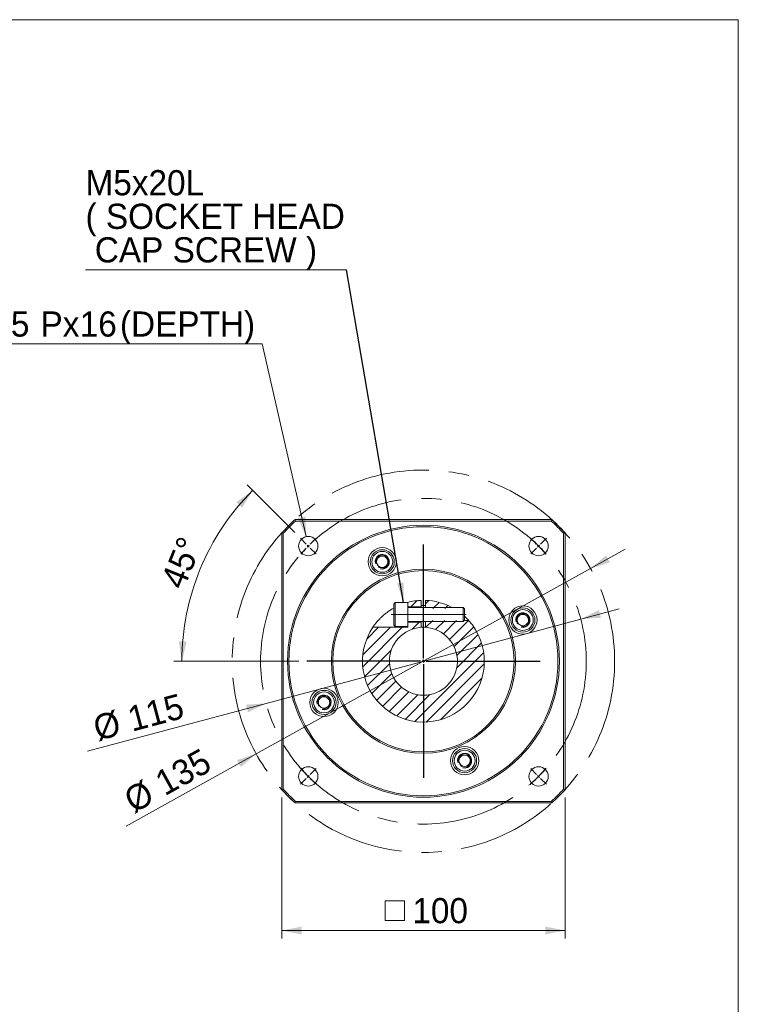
# Model space of a CAD drawing. Header units: millimetres. Extents: x 28 to 804, y 28 to 560.
# Tile 4 of 4: x 550 to 804, y 212 to 560. Entities that reach past the tile are written whole.
import ezdxf

# ---------------------------------------------------------------- set-up
doc = ezdxf.new("R2010")
doc.units = ezdxf.units.MM
doc.header["$LTSCALE"] = 2.8
doc.header["$PDSIZE"] = -1
doc.linetypes.add('CENTERX2', pattern=[20.32, 12.7, -2.54, 2.54, -2.54])
doc.layers.add('註解框', color=7, linetype='Continuous')
doc.styles.add('SLDTEXTSTYLE0', font='ARIAL.TTF', dxfattribs={"width": 0.948})
doc.styles.get("Standard").update_dxf_attribs({"font": 'ARIAL.TTF'})
doc.dimstyles.new('SLDDIMSTYLE0', dxfattribs={"dimtxt": 8.629551, "dimasz": 7, "dimexe": 0, "dimexo": 0.0625, "dimgap": 2.157388, "dimtad": 1, "dimdec": 4, "dimrnd": 1e-09, "dimzin": 12, "dimdsep": 46, "dimtxsty": 'SLDTEXTSTYLE0', "dimsah": 1, "dimcen": 0.09, "dimadec": 0, "dimazin": 0, "dimtfac": 1, "dimtdec": 4, "dimtmove": 0, "dimatfit": 3, "dimfxl": 0, "dimtolj": 1, "dimtzin": 12, "dimarcsym": 0})
doc.dimstyles.new('SLDDIMSTYLE1', dxfattribs={"dimtxt": 8.629551, "dimasz": 7, "dimexe": 0, "dimexo": 0.0625, "dimgap": 2.157388, "dimtad": 1, "dimdec": 4, "dimrnd": 1e-09, "dimzin": 12, "dimdsep": 46, "dimtxsty": 'SLDTEXTSTYLE0', "dimsah": 1, "dimcen": 0.09, "dimadec": 0, "dimazin": 0, "dimtfac": 1, "dimtdec": 4, "dimtofl": 0, "dimtmove": 0, "dimatfit": 3, "dimfxl": 0, "dimtolj": 1, "dimtzin": 12, "dimarcsym": 0})
doc.dimstyles.new('SLDDIMSTYLE3', dxfattribs={"dimtxt": 8.629551, "dimasz": 7, "dimexe": 0, "dimexo": 0.0625, "dimgap": 2.157388, "dimtad": 0, "dimtih": 1, "dimtoh": 1, "dimdec": 0, "dimrnd": 1e-09, "dimzin": 12, "dimdsep": 46, "dimtxsty": 'SLDTEXTSTYLE0', "dimsah": 1, "dimcen": 0.09, "dimadec": 0, "dimazin": 0, "dimtfac": 1, "dimtdec": 4, "dimtofl": 0, "dimtmove": 0, "dimatfit": 3, "dimfxl": 0, "dimtolj": 1, "dimtzin": 12, "dimarcsym": 0})
doc.dimstyles.new('SLDDIMSTYLE8', dxfattribs={"dimtxt": 0, "dimasz": 7, "dimexe": 0, "dimexo": 0.0625, "dimgap": 0, "dimtad": 0, "dimtih": 1, "dimtoh": 1, "dimdec": 0, "dimrnd": 1e-09, "dimzin": 0, "dimdsep": 46, "dimtxsty": 'Standard', "dimsah": 1, "dimcen": 0.09, "dimadec": 0, "dimazin": 0, "dimtfac": 7, "dimtdec": 0, "dimtofl": 0, "dimtmove": 0, "dimatfit": 3, "dimfxl": 0, "dimtolj": 1, "dimtzin": 0, "dimarcsym": 0})
doc.dimstyles.new('SLDDIMSTYLE9', dxfattribs={"dimtxt": 8.629551, "dimasz": 7, "dimexe": 0, "dimexo": 0.0625, "dimgap": 2.157388, "dimtad": 1, "dimdec": 4, "dimlfac": 2.8, "dimzin": 12, "dimdsep": 46, "dimtxsty": 'SLDTEXTSTYLE0', "dimsah": 1, "dimcen": 0.09, "dimadec": 4, "dimazin": 0, "dimtfac": 1, "dimtdec": 4, "dimtofl": 0, "dimtmove": 0, "dimatfit": 3, "dimfxl": 0, "dimtolj": 1, "dimtzin": 12, "dimarcsym": 0})

# ---------------------------------------------------------------- blocks, each defined once
blk = doc.blocks.new('*D32')
at = {"color": 7, "linetype": 'Continuous', "lineweight": 0}
for p, q in [((747.97, 348.4), (761.49, 352.02)), ((636.89, 318.63), (747.97, 348.4)), ((636.89, 318.63), (573.76, 301.72))]:
    blk.add_line(p, q, dxfattribs=at)
for points in [[(747.97, 348.4), (755.09, 348.86), (754.37, 351.56)], [(636.89, 318.63), (629.76, 318.17), (630.49, 315.47)]]:
    blk.add_solid(points, dxfattribs=at)
at = {"color": 7, "linetype": 'Continuous', "lineweight": 0, "char_height": 8.89, "attachment_point": 1, "rotation": 15, "style": 'SLDTEXTSTYLE0'}
for s, insert in [('115', (587.25, 317.18)), ('%%c', (575.09, 313.93))]:
    blk.add_mtext(s, dxfattribs=dict(at, insert=insert))
blk = doc.blocks.new('*D33')
at = {"color": 7, "linetype": 'Continuous', "lineweight": 0}
for p, q in [((751.46, 366.25), (763.71, 373.03)), ((633.39, 300.79), (751.46, 366.25)), ((633.39, 300.79), (587.44, 275.31))]:
    blk.add_line(p, q, dxfattribs=at)
for points in [[(751.46, 366.25), (758.26, 368.41), (756.91, 370.86)], [(633.39, 300.79), (626.59, 298.62), (627.95, 296.17)]]:
    blk.add_solid(points, dxfattribs=at)
at = {"color": 7, "linetype": 'Continuous', "lineweight": 0, "char_height": 8.89, "attachment_point": 1, "rotation": 29.0046, "style": 'SLDTEXTSTYLE0'}
for s, insert in [('135', (596.79, 293.58)), ('%%c', (585.78, 287.47))]:
    blk.add_mtext(s, dxfattribs=dict(at, insert=insert))
blk = doc.blocks.new('SW_SYMBOL_MOD_BOX')
at = {"color": 0, "linetype": 'Continuous', "lineweight": 0}
for p, q in [((560, 560), (560, 2240)), ((560, 2240), (2240, 2240)), ((2240, 2240), (2240, 560)), ((560, 560), (2240, 560))]:
    blk.add_line(p, q, dxfattribs=at)
blk = doc.blocks.new('*D34')
at = {"color": 7, "linetype": 'Continuous', "lineweight": 0}
for p, q in [((642.43, 285.37), (642.43, 235.65)), ((742.43, 285.37), (742.43, 235.65)), ((642.43, 238.45), (742.43, 238.45))]:
    blk.add_line(p, q, dxfattribs=at)
for points in [[(642.43, 238.45), (649.43, 237.05), (649.43, 239.85)], [(742.43, 238.45), (735.43, 239.85), (735.43, 237.05)]]:
    blk.add_solid(points, dxfattribs=at)
at = {"color": 7, "linetype": 'Continuous', "lineweight": 0, "xscale": 0.004092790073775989, "yscale": 0.004092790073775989, "zscale": 0.004092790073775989, "rotation": 360.0000000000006}
blk.add_blockref('SW_SYMBOL_MOD_BOX', (676.59, 239.73), dxfattribs=at)
at = {"color": 7, "linetype": 'Continuous', "lineweight": 0, "insert": (688.51, 249.91), "char_height": 8.89, "attachment_point": 1, "style": 'SLDTEXTSTYLE0'}
blk.add_mtext('100', dxfattribs=at)
blk = doc.blocks.new('*D36')
at = {"color": 7, "linetype": 'Continuous', "lineweight": 0}
for p, q in [((635.43, 445.55), (486.82, 445.55)), ((651.01, 377.49), (635.43, 445.55))]:
    blk.add_line(p, q, dxfattribs=at)
blk.add_solid([(651.01, 377.49), (650.81, 384.62), (648.08, 384)], dxfattribs=at)
at = {"color": 7, "linetype": 'Continuous', "lineweight": 0, "char_height": 8.89, "attachment_point": 1, "style": 'SLDTEXTSTYLE0'}
for s, insert in [('4', (490.52, 457.01)), ('M8x1.25', (508.16, 457.01)), ('Px', (557.23, 457.01)), ('16', (571.05, 457.01)), ('(DEPTH)', (585.27, 457.01)), (' - ', (497.62, 457.01))]:
    blk.add_mtext(s, dxfattribs=dict(at, insert=insert))
blk = doc.blocks.new('*D37')
at = {"color": 7, "linetype": 'Continuous', "lineweight": 0}
for p, q in [((647.03, 378.91), (630.15, 395.79)), ((648.47, 333.52), (604.35, 333.52))]:
    blk.add_line(p, q, dxfattribs=at)
blk.add_arc((692.43, 333.52), 85.28, 135, 180, dxfattribs=at)
for points in [[(632.13, 393.82), (626.36, 389.62), (628.42, 387.72)], [(607.15, 333.52), (608.84, 340.45), (606.04, 340.57)]]:
    blk.add_solid(points, dxfattribs=at)
at = {"color": 7, "linetype": 'Continuous', "lineweight": 0, "insert": (599.46, 361.73), "char_height": 8.89, "attachment_point": 1, "rotation": 67.8294, "style": 'SLDTEXTSTYLE0'}
blk.add_mtext('45°', dxfattribs=at)
blk = doc.blocks.new('SW_NOTE_4')
at = {"color": 0, "linetype": 'Continuous', "lineweight": 0}
for p, q in [((-92.19, 0), (0, 0)), ((0, 0), (-92.19, 0)), ((-92.19, 0), (0, 0)), ((0, 0), (-92.19, 0)), ((-92.19, 0), (0, 0)), ((0, 0), (-92.19, 0))]:
    blk.add_line(p, q, dxfattribs=at)
at = {"color": 0, "linetype": 'Continuous', "lineweight": 0, "char_height": 8.89, "attachment_point": 1, "style": 'SLDTEXTSTYLE0'}
for s, insert in [('M5x20L', (-92.19, 35.17)), ('( SOCKET HEAD', (-92.19, 23.32)), (' CAP SCREW )', (-92.19, 11.47))]:
    blk.add_mtext(s, dxfattribs=dict(at, insert=insert))
blk = doc.blocks.new('SW_CENTERMARKSYMBOL_1')
at = {"layer": '註解框', "color": 0}
for p, q in [((-0.71, 0.71), (-2.76, 2.76)), ((0, 0), (-0.35, 0.35)), ((0, 0), (0.35, -0.35)), ((40.66, -39.66), (40.66, 0.5)), ((81.32, 0), (80.96, -0.35)), ((81.32, 0), (81.67, 0.35)), ((82.02, 0.71), (84.07, 2.76)), ((0.71, -0.71), (2.76, -2.76)), ((80.61, -0.71), (78.56, -2.76)), ((39.66, -40.66), (-0.5, -40.66)), ((40.66, -40.66), (40.16, -40.66)), ((40.66, -40.66), (40.66, -40.16)), ((40.66, -40.66), (40.66, -41.16)), ((40.66, -40.66), (41.16, -40.66)), ((40.66, -41.66), (40.66, -81.82)), ((41.66, -40.66), (81.82, -40.66)), ((0.71, -80.61), (2.76, -78.56)), ((80.61, -80.61), (78.56, -78.56)), ((-0.71, -82.02), (-2.76, -84.07)), ((0, -81.32), (-0.35, -81.67)), ((0, -81.32), (0.35, -80.96)), ((81.32, -81.32), (80.96, -80.96)), ((81.32, -81.32), (81.67, -81.67)), ((82.02, -82.02), (84.07, -84.07))]:
    blk.add_line(p, q, dxfattribs=at)
for start, end in [(134.5018, 135), (131.1139, 134.0036), (45.9964, 48.8861), (45, 45.4982), (44.5018, 45), (135.9964, 138.8861), (135, 135.4982), (41.1139, 44.0036), (221.1139, 224.0036), (315.9964, 318.8861), (224.5018, 225), (225, 225.4982), (225.9964, 228.8861), (311.1139, 314.0036), (314.5018, 315), (315, 315.4982)]:
    blk.add_arc((40.66, -40.66), 57.5, start, end, dxfattribs=at)

msp = doc.modelspace()

# ---------------------------------------------------------------- hatches: boundary and pattern name
at = {"linetype": 'Continuous', "lineweight": 0}
h = msp.add_hatch(dxfattribs=at)
h.set_pattern_fill('ANSI31', scale=0.93333, style=0)
edge = h.paths.add_edge_path(flags=0)
edge.add_line((686.928125, 354.300269), (686.928125, 352.765659))
edge.add_line((686.928125, 352.765659), (691.678125, 352.765659))
edge.add_line((691.678125, 352.765659), (691.678125, 355.002574))
edge.add_arc((692.428125, 333.515659), 21.5, 91.99909556, 104.82182106)
h = msp.add_hatch(dxfattribs=at)
h.set_pattern_fill('ANSI31', scale=0.93333, style=0)
edge = h.paths.add_edge_path(flags=0)
edge.add_line((693.178125, 355.002574), (693.178125, 352.115659))
edge.add_line((693.178125, 352.115659), (703.211909, 352.115659))
edge.add_arc((692.428125, 333.515659), 21.5, 59.89598545, 88.00090444)
h = msp.add_hatch(dxfattribs=at)
h.set_pattern_fill('ANSI31', scale=0.93333, style=0)
edge = h.paths.add_edge_path(flags=0)
edge.add_line((686.928125, 345.515659), (674.588562, 345.515659))
edge.add_arc((692.428125, 333.515659), 21.5, 146.07276842, 402.04911839)
edge.add_line((708.393399, 347.915659), (693.178125, 347.915659))
edge.add_line((693.178125, 347.915659), (693.178125, 345.492199))
edge.add_arc((692.428125, 333.515659), 12, -266.4166783, 86.4166783, ccw=False)
edge.add_line((691.678125, 345.492199), (691.678125, 347.265659))
edge.add_line((691.678125, 347.265659), (686.928125, 347.265659))
edge.add_line((686.928125, 347.265659), (686.928125, 345.515659))

# ---------------------------------------------------------------- linework, layer by layer
at = {"color": 7, "linetype": 'Continuous', "lineweight": 0}
for p, q in [((28, 560), (803.6, 560)), ((803.6, 560), (803.6, 28))]:
    msp.add_line(p, q, dxfattribs=at)
at = {"color": 7, "linetype": 'Continuous', "lineweight": 15}
for p, q in [((647.082233, 383.51566), (737.774016, 383.51566)), ((737.580644, 383.015659), (647.275606, 383.015659)), ((642.428124, 288.169768), (642.428124, 378.86155)), ((642.928125, 378.668178), (642.928125, 288.36314)), ((741.928124, 288.36314), (741.928124, 378.668178)), ((742.428125, 378.86155), (742.428125, 288.169768)), ((676.709948, 370.610509), (675.576888, 368.598171)), ((675.576888, 368.598171), (676.753094, 366.610743)), ((679.019215, 370.63542), (676.709948, 370.610509)), ((680.195421, 368.647993), (679.019215, 370.63542)), ((679.06236, 366.635654), (680.195421, 368.647993)), ((676.753094, 366.610743), (679.06236, 366.635654)), ((691.678125, 352.765659), (691.678125, 355.002573)), ((693.178125, 355.002573), (693.178125, 352.515658)), ((682.494792, 354.265658), (681.928125, 353.698993)), ((681.928125, 346.332326), (681.928125, 353.698993)), ((686.928125, 354.265658), (682.494792, 354.265658)), ((682.494792, 345.765659), (682.494792, 354.265658)), ((686.928125, 354.300268), (686.813179, 354.265658)), ((686.928125, 354.300268), (686.928125, 354.265658)), ((686.928125, 345.765659), (686.928125, 354.265658)), ((686.928125, 352.765659), (691.678125, 352.765659)), ((706.436657, 352.515658), (686.928125, 352.515658)), ((691.678125, 352.515658), (691.678125, 352.765659)), ((706.928124, 352.02419), (706.436657, 352.515658)), ((706.436657, 347.515659), (706.436657, 352.515658)), ((706.928124, 348.007127), (706.928124, 352.02419)), ((706.436657, 347.515659), (706.928124, 348.007127)), ((708.3934, 347.915659), (706.836656, 347.915659)), ((727.510636, 350.366896), (725.523209, 349.19069)), ((725.523209, 349.19069), (725.54812, 346.881423)), ((729.522975, 349.233836), (727.510636, 350.366896)), ((729.547886, 346.924569), (729.522975, 349.233836)), ((686.928125, 345.515659), (674.588563, 345.515659)), ((681.928125, 346.332326), (682.494792, 345.765659)), ((682.494792, 345.765659), (686.928125, 345.765659)), ((686.928125, 347.515659), (706.436657, 347.515659)), ((691.678125, 347.265659), (686.928125, 347.265659)), ((686.928125, 345.765659), (686.928125, 345.515659)), ((691.678125, 347.265659), (691.678125, 347.515659)), ((691.678125, 345.492198), (691.678125, 347.265659)), ((693.178125, 347.515659), (693.178125, 345.492198)), ((725.54812, 346.881423), (727.560458, 345.748363)), ((727.560458, 345.748363), (729.547886, 346.924569)), ((657.295791, 321.282955), (655.308364, 320.106749)), ((655.308364, 320.106749), (655.333275, 317.797482)), ((659.30813, 320.149895), (657.295791, 321.282955)), ((659.333041, 317.840628), (659.30813, 320.149895)), ((655.333275, 317.797482), (657.345613, 316.664422)), ((657.345613, 316.664422), (659.333041, 317.840628)), ((705.793889, 300.395664), (704.660829, 298.383325)), ((708.103155, 300.420575), (705.793889, 300.395664)), ((709.279362, 298.433147), (708.103155, 300.420575)), ((704.660829, 298.383325), (705.837034, 296.395898)), ((705.837034, 296.395898), (708.146302, 296.420809)), ((708.146302, 296.420809), (709.279362, 298.433147)), ((737.774016, 283.515658), (647.082233, 283.515658)), ((647.275606, 284.015659), (737.580644, 284.015659))]:
    msp.add_line(p, q, dxfattribs=at)
at = {"color": 7, "linetype": 'CENTERX2', "lineweight": 0}
for radius in [67.5, 57.5]:
    msp.add_circle((692.428125, 333.515659), radius, dxfattribs=at)
at = {"color": 7, "linetype": 'Continuous', "lineweight": 15}
for centre, radius in [((692.428125, 333.515659), 48), ((692.428125, 333.515659), 47.5), ((651.769485, 374.174299), 3.4), ((733.086765, 374.174299), 3.4), ((677.886154, 368.623081), 5), ((677.886154, 368.623081), 4.25), ((677.886154, 368.623081), 3.683333), ((692.428125, 333.515659), 32.5), ((692.428125, 333.515659), 32), ((727.535547, 348.057629), 5), ((727.535547, 348.057629), 4.25), ((727.535547, 348.057629), 3.683333), ((657.320702, 318.973689), 5), ((657.320702, 318.973689), 4.25), ((657.320702, 318.973689), 3.683333), ((706.970095, 298.408237), 5), ((706.970095, 298.408237), 4.25), ((706.970095, 298.408237), 3.683333), ((651.769485, 292.857019), 3.4), ((733.086765, 292.857019), 3.4)]:
    msp.add_circle(centre, radius, dxfattribs=at)
for centre, radius, start, end in [((692.428125, 333.515659), 67.5, 132.2054464, 137.7945536), ((692.428125, 333.515659), 67, 132.37019836, 137.62980164), ((692.428125, 333.515659), 67, 42.37019836, 47.62980164), ((692.428125, 333.515659), 67.5, 42.2054464, 47.7945536), ((677.886154, 368.623081), 2, 150.6180274, 210.6180274), ((677.886154, 368.623081), 2, 90.6180274, 150.6180274), ((677.886154, 368.623081), 2, 30.6180274, 90.6180274), ((677.886154, 368.623081), 2, 330.6180274, 30.6180274), ((677.886154, 368.623081), 2, 210.6180274, 270.6180274), ((677.886154, 368.623081), 2, 270.6180274, 330.6180274), ((692.428125, 333.515659), 21.5, 91.99909556, 104.82182106), ((692.428125, 333.515659), 21.5, 62.09452721, 88.00090444), ((692.428125, 333.515659), 19.7, 87.81816132, 92.18183868), ((692.428125, 333.515659), 21.5, 146.07276842, 42.04911839), ((727.535547, 348.057629), 2, 120.6180274, 180.6180274), ((727.535547, 348.057629), 2, 180.6180274, 240.6180274), ((727.535547, 348.057629), 2, 60.6180274, 120.6180274), ((727.535547, 348.057629), 2, 0.6180274, 60.6180274), ((727.535547, 348.057629), 2, 300.6180274, 0.6180274), ((692.428125, 333.515659), 12, 93.5833217, 86.4166783), ((692.428125, 333.515659), 12, 86.4166783, 93.5833217), ((727.535547, 348.057629), 2, 240.6180274, 300.6180274), ((657.320702, 318.973689), 2, 120.6180274, 180.6180274), ((657.320702, 318.973689), 2, 60.6180274, 120.6180274), ((657.320702, 318.973689), 2, 0.6180274, 60.6180274), ((657.320702, 318.973689), 2, 180.6180274, 240.6180274), ((657.320702, 318.973689), 2, 240.6180274, 300.6180274), ((657.320702, 318.973689), 2, 300.6180274, 0.6180274), ((706.970095, 298.408237), 2, 150.6180274, 210.6180274), ((706.970095, 298.408237), 2, 90.6180274, 150.6180274), ((706.970095, 298.408237), 2, 30.6180274, 90.6180274), ((706.970095, 298.408237), 2, 330.6180274, 30.6180274), ((706.970095, 298.408237), 2, 210.6180274, 270.6180274), ((706.970095, 298.408237), 2, 270.6180274, 330.6180274), ((692.428125, 333.515659), 67.5, 222.2054464, 227.7945536), ((692.428125, 333.515659), 67, 222.37019836, 227.62980164), ((692.428125, 333.515659), 67, 312.37019836, 317.62980164), ((692.428125, 333.515659), 67.5, 312.2054464, 317.7945536)]:
    msp.add_arc(centre, radius, start, end, dxfattribs=at)
for points in [[(647.275605, 383.015659), (647.211019, 383.182301), (647.146562, 383.348968), (647.082232, 383.515659)], [(737.580644, 383.015659), (737.64523, 383.182301), (737.709688, 383.348968), (737.774018, 383.515659)], [(642.428125, 378.861552), (642.594816, 378.797222), (642.761483, 378.732765), (642.928125, 378.668178)], [(742.428125, 378.861552), (742.261433, 378.797222), (742.094766, 378.732765), (741.928125, 378.668178)], [(642.428125, 288.169766), (642.594816, 288.234096), (642.761483, 288.298553), (642.928125, 288.36314)], [(742.428125, 288.169766), (742.261433, 288.234096), (742.094766, 288.298553), (741.928125, 288.36314)], [(647.082232, 283.515659), (647.146562, 283.68235), (647.211019, 283.849017), (647.275605, 284.015659)], [(737.774018, 283.515659), (737.709688, 283.68235), (737.64523, 283.849017), (737.580644, 284.015659)]]:
    msp.add_open_spline(points, degree=3, dxfattribs=at)
for points, knots in [([(681.928125, 352.272419), (681.229131, 351.854517), (680.138745, 351.202615), (678.739194, 350.111866), (677.75755, 349.250135), (676.916696, 348.415093), (676.091663, 347.513641), (675.34124, 346.581778), (674.79346, 345.820676), (674.602807, 345.536768), (674.591169, 345.519521), (674.588563, 345.515659)], [0, 0, 0, 0, 0.2014515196, 0.3142516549, 0.4269125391, 0.5155967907, 0.6041549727, 0.7385124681, 0.8525299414, 0.9669766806, 1, 1, 1, 1]), ([(708.3934, 347.915659), (708.393068, 347.916027), (708.390671, 347.918686), (708.329535, 347.986412), (708.112343, 348.224007), (707.686452, 348.664666), (707.261534, 349.098481), (706.96208, 349.355347), (706.928124, 349.384474)], [0, 0, 0, 0, 0.027598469, 0.19913534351, 0.37289954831, 0.61883963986, 0.95677914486, 1, 1, 1, 1])]:
    msp.add_open_spline(points, degree=3, knots=knots, dxfattribs=at)
at = {"color": 7, "linetype": 'Continuous', "lineweight": 0}
msp.add_point((651.769485, 374.174299), dxfattribs=at)
at = {"layer": '註解框', "linetype": 'CENTERX2', "lineweight": 0, "ltscale": 2.8}
msp.add_line((681.024076, 350.015659), (707.536657, 350.015659), dxfattribs=at)
at = {"layer": '註解框'}
for centre in [(677.886154, 368.623081), (727.535547, 348.057629), (657.320702, 318.973689), (706.970095, 298.408237)]:
    msp.add_arc(centre, 2.5, 255, 195, dxfattribs=at)

# ---------------------------------------------------------------- block references
at = {"color": 7, "linetype": 'Continuous', "lineweight": 0}
msp.add_blockref('SW_NOTE_4', (665.304299, 471.71796), dxfattribs=at)
at = {"layer": '註解框'}
msp.add_blockref('SW_CENTERMARKSYMBOL_1', (651.769485, 374.174299), dxfattribs=at)

# ---------------------------------------------------------------- dimensions: what is measured, and where the dimension line sits
at = {"color": 7, "linetype": 'Continuous', "lineweight": 0}
dim = msp.add_diameter_dim_2p(p1=(651.90336, 373.589425), p2=(651.010858, 377.488584), text='<> - M8x1.25Px16(DEPTH)\\P', dimstyle='SLDDIMSTYLE3', override={"dimpost": '<>'}, dxfattribs=at)
dim.commit()
dim.dimension.update_dxf_attribs({"geometry": '*D36', "text_midpoint": (560.073669, 452.17489), "dimtype": 163})
dim = msp.add_angular_dim_2l(base=(613.643177, 366.149453), line1=((733.586765, 333.515659), (651.269485, 333.515659)), line2=((649.011768, 376.932015), (654.527201, 371.416582)), dimstyle='SLDDIMSTYLE9', dxfattribs=at)
dim.commit()
dim.dimension.update_dxf_attribs({"geometry": '*D37', "text_midpoint": (613.456886, 365.696026), "dimtype": 162})
for p1, p2, picture, middle in [((633.393922, 300.78627), (751.462327, 366.245048), '*D33', (605.276318, 285.197488)), ((636.88739, 318.633564), (747.96886, 348.397754), '*D32', (593.468849, 306.999621))]:
    dim = msp.add_diameter_dim_2p(p1=p1, p2=p2, dimstyle='SLDDIMSTYLE0', dxfattribs=at)
    dim.commit()
    dim.dimension.update_dxf_attribs({"geometry": picture, "text_midpoint": middle, "dimtype": 163})
dim = msp.add_linear_dim(base=(742.428125, 238.445687), p1=(642.428125, 288.169766), p2=(742.428125, 288.169766), text='{\\fGDT;o}<>', dimstyle='SLDDIMSTYLE1', dxfattribs=at)
dim.commit()
dim.dimension.update_dxf_attribs({"geometry": '*D34', "text_midpoint": (692.428125, 238.445687), "dimtype": 160})

# ---------------------------------------------------------------- leaders
msp.add_leader([(685.434056, 354.265659), (665.304299, 471.71796)], dimstyle='SLDDIMSTYLE8', dxfattribs=at)

doc.saveas('drawing.dxf')
